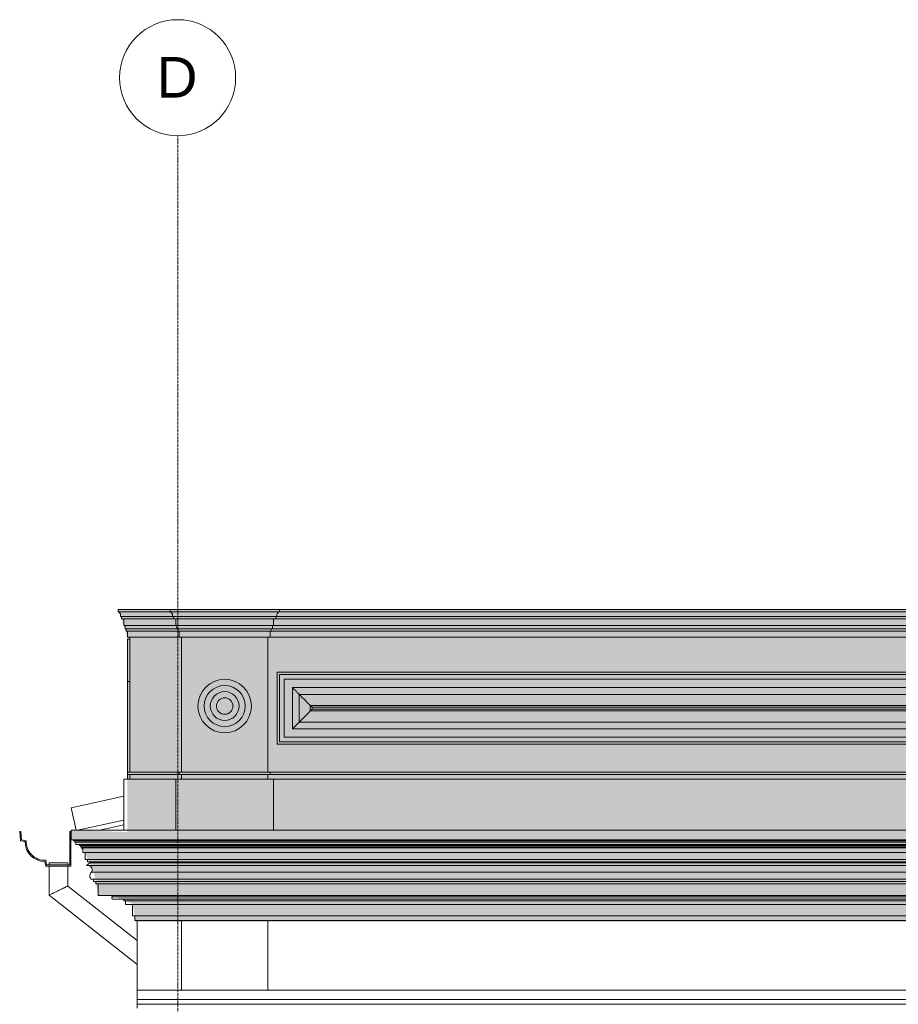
# Model space of a CAD drawing. Header units: millimetres. Extents: x -32191 to 39201, y -1740 to 8822.
# Tile 22 of 35: x 11857 to 15644, y 4578 to 8822. Entities that reach past the tile are written whole.
import ezdxf

# ---------------------------------------------------------------- set-up
doc = ezdxf.new("R2010")
doc.units = ezdxf.units.MM
doc.linetypes.add('_Traço - ponto', pattern=[16, 12, -2, 0, -2])
for name, color, linetype, lineweight in [('A-DETL-GENF', 92, 'Continuous', 18), ('A-GENM', 13, 'Continuous', 18), ('A-GLAZ-CWMG', 51, 'Continuous', 18), ('A-ROOF', 132, 'Continuous', 18), ('A-ROOF-OTLN', 132, 'Continuous', 18), ('A-WALL', 113, 'Continuous', 18), ('S-GRID', 1, 'Continuous', 9), ('S-GRID-IDEN', 1, 'Continuous', 9)]:
    doc.layers.add(name, color=color, linetype=linetype, lineweight=lineweight)
doc.styles.add('Arial_2', font='arial.ttf', dxfattribs={"height": 175})

# ---------------------------------------------------------------- blocks, each defined once
blk = doc.blocks.new('Generic Models 18 - Generic Models 18-3077073-ELEVAÇÃO 2 - MAPEAMENTO DE DANOS')
at = {"layer": 'A-GENM'}
for p, q in [((-17744.9, 6009.1), (-3840, 6009.1)), ((-17744.9, 5699.1), (-17744.9, 6009.1)), ((-3850.2, 5998.9), (-17734.7, 5998.9)), ((-17734.7, 5998.9), (-17734.7, 5709.2)), ((-3870.2, 5978.9), (-17714.7, 5978.9)), ((-17714.7, 5978.9), (-17714.7, 5729.2)), ((-3906, 5943.1), (-17678.9, 5943.1)), ((-17678.9, 5943.1), (-17678.9, 5765)), ((-17649.3, 5913.5), (-3935.5, 5913.5)), ((-17649.3, 5794.6), (-17649.3, 5913.5)), ((-17601.7, 5865.9), (-3983.2, 5865.9)), ((-17601.7, 5842.2), (-17601.7, 5865.9)), ((-17594.2, 5858.4), (-3990.7, 5858.4)), ((-17594.2, 5849.8), (-17594.2, 5858.4)), ((-3983.2, 5842.2), (-17601.7, 5842.2)), ((-3990.7, 5849.8), (-17594.2, 5849.8)), ((-3935.5, 5794.6), (-17649.3, 5794.6)), ((-17678.9, 5765), (-3906, 5765)), ((-17744.9, 5699.1), (-3840, 5699.1)), ((-3850.2, 5709.2), (-17734.7, 5709.2)), ((-3870.2, 5729.2), (-17714.7, 5729.2))]:
    blk.add_line(p, q, dxfattribs=at)
for points, knots in [([(-17678.9, 5943.1), (-17676.8, 5941.1), (-17673.5, 5937.7), (-17668.6, 5932.8), (-17664.8, 5929), (-17660.9, 5925.1), (-17655.7, 5919.9), (-17651.9, 5916), (-17649.3, 5913.5)], [0, 0, 0, 0, 0.25, 0.375, 0.5, 0.625, 0.75, 1, 1, 1, 1]), ([(-17601.7, 5865.9), (-17600.6, 5864.9), (-17598.8, 5863), (-17596.8, 5861), (-17595.6, 5859.8), (-17594.7, 5858.9), (-17594.3, 5858.5), (-17594.1, 5858.3)], [0, 0, 0, 0, 0.1666667, 0.3333333, 0.4166667, 0.5, 0.6167262, 0.6167262, 0.6167262, 0.6167262]), ([(-17601.7, 5842.2), (-17600.7, 5843.3), (-17598.8, 5845.1), (-17596.8, 5847.1), (-17595.6, 5848.3), (-17594.7, 5849.2), (-17594.3, 5849.6), (-17594.1, 5849.8)], [0, 0, 0, 0, 0.1666667, 0.3333333, 0.4166667, 0.5, 0.6167262, 0.6167262, 0.6167262, 0.6167262]), ([(-17678.9, 5765), (-17676.9, 5767.1), (-17673.5, 5770.4), (-17668.6, 5775.3), (-17664.8, 5779.1), (-17660.9, 5783), (-17655.7, 5788.3), (-17651.8, 5792.1), (-17649.3, 5794.6)], [0, 0, 0, 0, 0.25, 0.375, 0.5, 0.625, 0.75, 1, 1, 1, 1])]:
    blk.add_open_spline(points, degree=3, knots=knots, dxfattribs=at)
for points in [[(-17649.3, 5913.5), (-17644.2, 5908.5), (-17633.8, 5898), (-17617.5, 5881.8), (-17606.9, 5871.1), (-17601.7, 5865.9)], [(-17649.3, 5794.6), (-17644.3, 5799.7), (-17633.8, 5810.1), (-17617.6, 5826.4), (-17606.9, 5837), (-17601.7, 5842.2)]]:
    blk.add_open_spline(points, degree=3, dxfattribs=at)
blk = doc.blocks.new('Generic Models 19 - Generic Models 19-3087287-ELEVAÇÃO 2 - MAPEAMENTO DE DANOS')
at = {"layer": 'A-GENM'}
for p, q in [((-18430, 6279.4), (-18206.5, 6279.4)), ((-18430, 6279.4), (-18430, 6269.4)), ((-18426.7, 6269.4), (-18430, 6269.4)), ((-18206.5, 6269.4), (-18426.7, 6269.4)), ((-18196.5, 6249.4), (-18419.9, 6249.4)), ((-18415, 6249.4), (-18415, 6239.4)), ((-18191.5, 6239.4), (-18415, 6239.4)), ((-18405, 6239.4), (-18405, 6210)), ((-18206.5, 6279.4), (-17734.9, 6279.4)), ((-18206.5, 6269.4), (-18206.5, 6279.4)), ((-18206.5, 6269.4), (-17734.9, 6269.4)), ((-18196.5, 6249.4), (-17744.9, 6249.4)), ((-18191.5, 6239.4), (-18191.5, 6249.4)), ((-18191.5, 6239.4), (-17749.9, 6239.4)), ((-18181.5, 6210), (-18181.5, 6239.4)), ((-17759.9, 6239.4), (-17759.9, 6210)), ((-17749.9, 6249.4), (-17749.9, 6239.4)), ((-17749.9, 6239.4), (-3770, 6239.4)), ((-17744.9, 6249.4), (-8734.9, 6249.4)), ((-17734.9, 6279.4), (-17734.9, 6269.4)), ((-17734.9, 6279.4), (-3785, 6279.4)), ((-17734.9, 6269.4), (-3785, 6269.4)), ((-18181.5, 6210), (-18405, 6210)), ((-18400, 6210), (-18400, 6196.5)), ((-18176.5, 6196.5), (-18400, 6196.5)), ((-18395, 6196.5), (-18395, 6186.9)), ((-18181.5, 6210), (-17759.9, 6210)), ((-18176.5, 6196.5), (-18176.5, 6210)), ((-18176.5, 6196.5), (-17764.9, 6196.5)), ((-18171.5, 6186.9), (-18171.5, 6196.5)), ((-17769.9, 6196.5), (-17769.9, 6186.9)), ((-17764.9, 6210), (-17764.9, 6196.5)), ((-17764.9, 6196.5), (-3755, 6196.5)), ((-17759.9, 6210), (-3760, 6210)), ((-18171.5, 6186.9), (-18395, 6186.9)), ((-18390, 6186.9), (-18390, 6160.6)), ((-18166.5, 6160.6), (-18390, 6160.6)), ((-18171.5, 6186.9), (-17769.9, 6186.9)), ((-18166.5, 6160.6), (-18166.5, 6186.9)), ((-18166.5, 6160.6), (-17774.9, 6160.6)), ((-18156.5, 6160.6), (-18156.5, 5579.1)), ((-17784.9, 5579.1), (-17784.9, 6160.6)), ((-17774.9, 6186.9), (-17774.9, 6160.6)), ((-17774.9, 6160.6), (-3745, 6160.6)), ((-17769.9, 6186.9), (-3750, 6186.9)), ((-18390, 6132.1), (-18390, 6151.3)), ((-18390, 6022.1), (-18390, 6132.1)), ((-18380, 6151.5), (-18389.8, 6151.5)), ((-18390, 5974.6), (-18390, 6022.1)), ((-18390, 5969.2), (-18390, 5974.6)), ((-18390, 5969), (-18380, 5969)), ((-18390, 5579.1), (-18390, 5968.6)), ((-18166.5, 5579.1), (-18390, 5579.1)), ((-18390, 5579.1), (-18390, 5569.1)), ((-18390, 5569.1), (-18166.5, 5569.1)), ((-18390, 5549.1), (-18390, 5569.1)), ((-18166.5, 5569.1), (-18166.5, 5579.1)), ((-17774.9, 5579.1), (-18166.5, 5579.1)), ((-18166.5, 5569.1), (-17774.9, 5569.1)), ((-18156.5, 5569.1), (-18156.5, 5549.1)), ((-17784.9, 5549.1), (-17784.9, 5569.1)), ((-17774.9, 5569.1), (-17774.9, 5579.1)), ((-3745, 5579.1), (-17774.9, 5579.1)), ((-17774.9, 5569.1), (-3745, 5569.1)), ((-18405, 5549.1), (-18405, 5329.1)), ((-18390, 5549.1), (-18405, 5549.1)), ((-18181.5, 5549.1), (-18390, 5549.1)), ((-18181.5, 5329.1), (-18181.5, 5549.1)), ((-17759.9, 5549.1), (-18181.5, 5549.1)), ((-17759.9, 5329.1), (-17759.9, 5549.1)), ((-3760, 5549.1), (-17759.9, 5549.1)), ((-18405, 5329.1), (-18390, 5329.1)), ((-18390, 5329.1), (-18181.5, 5329.1)), ((-18181.5, 5329.1), (-17759.9, 5329.1)), ((-18156.5, 5329.1), (-18156.5, 5328.7)), ((-17784.9, 5328.7), (-17784.9, 5329.1)), ((-17759.9, 5329.1), (-3760, 5329.1))]:
    blk.add_line(p, q, dxfattribs=at)
for radius, start, end in [(115.2, 90, 270), (88.6, 90, 270), (115.2, 270, 90), (88.6, 270, 90), (62.1, 90, 270), (35.6, 90, 270), (62.1, 270, 90), (35.6, 270, 90)]:
    blk.add_arc((-17970.7, 5863.5), radius, start, end, dxfattribs=at)
blk.add_open_spline([(-18428.3, 6269.4), (-18427.5, 6269), (-18426.8, 6268.6), (-18426.1, 6268.1)], degree=3, dxfattribs=at)
for points, knots in [([(-18426.1, 6268.1), (-18425.7, 6267.8), (-18424.3, 6266.7), (-18422.6, 6264.9), (-18421.2, 6262.7), (-18420, 6260.3), (-18418.8, 6255.9), (-18419.2, 6252), (-18420, 6249.6)], [0.105125, 0.105125, 0.105125, 0.105125, 0.1666667, 0.3333333, 0.4166667, 0.5, 0.6666667, 0.9914401, 0.9914401, 0.9914401, 0.9914401]), ([(-18196.5, 6249.4), (-18195.6, 6251.8), (-18195.3, 6255.9), (-18196.5, 6260.3), (-18197.7, 6262.7), (-18199.1, 6264.9), (-18201.4, 6267.3), (-18203.5, 6268.8), (-18204.7, 6269.4)], [-1, -1, -1, -1, -0.666667, -0.5, -0.416667, -0.333333, -0.166667, 0, 0, 0, 0]), ([(-17736.7, 6269.4), (-17737.8, 6268.8), (-17740.1, 6267.3), (-17742.3, 6264.9), (-17743.7, 6262.7), (-17744.9, 6260.3), (-17746.1, 6255.9), (-17745.8, 6251.8), (-17744.9, 6249.4)], [0, 0, 0, 0, 0.166667, 0.333333, 0.416667, 0.5, 0.666667, 1, 1, 1, 1])]:
    blk.add_open_spline(points, degree=3, knots=knots, dxfattribs=at)
blk = doc.blocks.new('Generic Models 17 - Generic Models 17-3093004-ELEVAÇÃO 2 - MAPEAMENTO DE DANOS')
at = {"layer": 'A-GENM'}
for p, q in [((-17784.9, 4938.7), (-18156.5, 4938.7)), ((-18156.5, 4938.2), (-18156.5, 4933.1)), ((-18156.5, 4933.1), (-18156.5, 4638.7)), ((-17784.9, 4933.1), (-17784.9, 4938.7)), ((-17784.9, 4638.7), (-17784.9, 4933.1))]:
    blk.add_line(p, q, dxfattribs=at)
blk = doc.blocks.new('Generic Models 24 - Generic Models 24-3312760-ELEVAÇÃO 2 - MAPEAMENTO DE DANOS')
at = {"layer": 'A-GENM'}
for p, q in [((-18726.9, 5188.4), (-18726.9, 5178.8)), ((-18726.9, 5188.4), (-18686.9, 5188.4)), ((-18686.9, 5188.4), (-18646.9, 5188.4)), ((-18646.9, 5178.8), (-18646.9, 5188.4)), ((-18726.9, 5173.8), (-18726.9, 5049)), ((-18646.9, 5087.8), (-18646.9, 5173.8)), ((-18348.5, 4852.4), (-18646.9, 5087.8)), ((-18726.9, 5049), (-18348.8, 4750.7))]:
    blk.add_line(p, q, dxfattribs=at)
for points, knots in [([(-18726.9, 5049), (-18726.9, 5049), (-18726, 5049.5), (-18721.9, 5051.4), (-18716.6, 5054), (-18711.3, 5056.6), (-18705.5, 5059.4), (-18697.4, 5063.4), (-18690.4, 5066.7), (-18686.9, 5068.4)], [0.5, 0.5, 0.5, 0.5, 0.5833333, 0.6666667, 0.75, 0.7916667, 0.8333333, 0.9166667, 1, 1, 1, 1]), ([(-18686.9, 5068.4), (-18683.4, 5070.2), (-18676.4, 5073.5), (-18668.3, 5077.4), (-18662.5, 5080.3), (-18657.2, 5082.8), (-18651.9, 5085.4), (-18647.8, 5087.4), (-18646.9, 5087.8), (-18646.9, 5087.8)], [0, 0, 0, 0, 0.0833333, 0.1666667, 0.2083333, 0.25, 0.3333333, 0.4166667, 0.5, 0.5, 0.5, 0.5])]:
    blk.add_open_spline(points, degree=3, knots=knots, dxfattribs=at)
blk = doc.blocks.new('Rectangular Mullion - 4x6_3-3925229-ELEVAÇÃO 2 - MAPEAMENTO DE DANOS')
at = {"layer": 'A-GLAZ-CWMG'}
for p, q in [((-18510.7, 5328.7), (-18405, 5351.6)), ((-18588.6, 5254.5), (-18589.2, 5257.4)), ((-18587.1, 5247.7), (-18588.6, 5254.5)), ((-18587.1, 5247.7), (-18584.1, 5248.3)), ((-18584.1, 5248.3), (-18582.3, 5248.7))]:
    blk.add_line(p, q, dxfattribs=at)
blk = doc.blocks.new('ORNAMENTO SUPERIOR - ORNAMENTO SUPERIOR-4323885-ELEVAÇÃO 2 - MAPEAMENTO DE DANOS')
at = {"layer": 'A-GENM'}
for p, q in [((-18632.3, 5328.7), (-18390, 5328.7)), ((-18632.3, 5328.4), (-18632.3, 5287.4)), ((-18390, 5328.7), (-2874.7, 5328.7)), ((-3157, 5287.4), (-18632.3, 5287.4)), ((-18622.3, 5287.4), (-18622.3, 5282.4)), ((-18608.8, 5282.4), (-18622.3, 5282.4)), ((-18617.3, 5282.4), (-18617.3, 5277.4)), ((-18605.2, 5277.4), (-18617.3, 5277.4)), ((-18612.3, 5277.4), (-18612.3, 5267.4)), ((-18598.4, 5267.4), (-18612.3, 5267.4)), ((-3156.8, 5282.4), (-18608.8, 5282.4)), ((-3156.6, 5277.4), (-18605.2, 5277.4)), ((-3156.2, 5267.4), (-18597.9, 5267.4)), ((-18597.3, 5267.4), (-18597.3, 5266.6)), ((-18597.3, 5266.6), (-18597.3, 5262.4)), ((-18594.3, 5262.4), (-18597.3, 5262.4)), ((-3156.1, 5262.4), (-18594.3, 5262.4)), ((-18592.3, 5262.4), (-18592.3, 5259.7)), ((-18592.3, 5259.7), (-18592.3, 5257.4)), ((-18590.6, 5257.4), (-18592.3, 5257.4)), ((-3155.9, 5257.4), (-18590.6, 5257.4)), ((-18587.3, 5257.4), (-18587.3, 5252.8)), ((-3155.7, 5252.4), (-18587, 5252.4)), ((-18582.3, 5252.4), (-18582.3, 5245.9)), ((-18582.3, 5245.9), (-18582.3, 5232.4)), ((-18572.5, 5232.4), (-18582.3, 5232.4)), ((-3155, 5232.4), (-18572.5, 5232.4)), ((-18572.3, 5232), (-18572.3, 5202.4)), ((-18559.1, 5202.4), (-18572.3, 5202.4)), ((-18552.4, 5187.3), (-18566, 5176.7)), ((-18562.3, 5202.4), (-18562.3, 5192.4)), ((-18554.7, 5192.4), (-18562.3, 5192.4)), ((-3153.9, 5202.4), (-18559.1, 5202.4)), ((-3153.5, 5192.4), (-18554.7, 5192.4)), ((-18552.3, 5192.4), (-18552.3, 5187.5)), ((-18552.3, 5187.4), (-3153.3, 5187.4)), ((-18566, 5176.7), (-18547.7, 5176.7)), ((-18547.7, 5176.7), (-3152.9, 5176.7)), ((-18545.5, 5147.5), (-18534.7, 5147.5)), ((-18534.7, 5147.5), (-3151.9, 5147.5)), ((-18529.1, 5116.7), (-18546.2, 5116.7)), ((-18536.2, 5116.7), (-18536.2, 5106.7)), ((-18527.3, 5106.7), (-18536.2, 5106.7)), ((-5773.5, 5116.7), (-18529.1, 5116.7)), ((-18503.2, 5106.7), (-18527.3, 5106.7)), ((-18526.2, 5106.7), (-18526.2, 5100.6)), ((-18526.2, 5100.6), (-18526.2, 5096.7)), ((-18525.5, 5096.7), (-18526.2, 5096.7)), ((-5773.5, 5096.7), (-18525.5, 5096.7)), ((-18516.2, 5096.7), (-18516.2, 5046.7)), ((-5773.5, 5106.7), (-18503, 5106.7)), ((-5773.5, 5046.7), (-18516.2, 5046.7)), ((-18456.2, 5041.7), (-18443.7, 5041.7)), ((-18452.1, 5031.7), (-18418.5, 5031.7)), ((-18443.7, 5041.7), (-5773.5, 5041.7)), ((-18418.5, 5031.7), (-5773.5, 5031.7)), ((-18406.2, 5031.7), (-18406.2, 5026.8)), ((-18406.2, 5026.8), (-18406.2, 5023.7)), ((-18398.3, 5023.7), (-18406.2, 5023.7)), ((-5773.5, 5023.7), (-18398.3, 5023.7)), ((-18398.2, 5023.6), (-18398.2, 5008.7)), ((-18367.8, 5008.7), (-18398.2, 5008.7)), ((-18368.2, 5008.7), (-18368.2, 4958.7)), ((-5773.5, 5008.7), (-18367.8, 5008.7)), ((-18358.7, 4958.7), (-18368.2, 4958.7)), ((-5773.5, 4958.7), (-18358.7, 4958.7)), ((-18358.2, 4958.7), (-18358.2, 4956)), ((-18358.2, 4956), (-18358.2, 4938.7)), ((-18355, 4938.7), (-18358.2, 4938.7)), ((-18156.5, 4938.7), (-18354.2, 4938.7)), ((-5773.5, 4938.7), (-17784.9, 4938.7))]:
    blk.add_line(p, q, dxfattribs=at)
for points, knots in [([(-18556.6, 5176.7), (-18555.9, 5176.6), (-18554.5, 5176.1), (-18552.5, 5175.2), (-18550.5, 5174.1), (-18548.7, 5172.6), (-18547, 5171), (-18545.6, 5169.2), (-18544.4, 5167.2), (-18543.1, 5164.4), (-18542.2, 5160.7), (-18542.1, 5156), (-18543.2, 5151.5), (-18544.7, 5148.7), (-18545.5, 5147.5)], [0.2063355, 0.2063355, 0.2063355, 0.2063355, 0.25, 0.3, 0.35, 0.4, 0.45, 0.5, 0.55, 0.6, 0.7, 0.8, 0.9, 1, 1, 1, 1]), ([(-18456.2, 5041.7), (-18456.5, 5041.3), (-18457.1, 5040.6), (-18457.7, 5039.3), (-18458, 5038), (-18457.9, 5036.6), (-18457.6, 5035.5), (-18457.2, 5034.7), (-18456.8, 5034.1), (-18456.4, 5033.5), (-18455.9, 5033.1), (-18455.3, 5032.6), (-18454.8, 5032.3), (-18454.1, 5032), (-18453.2, 5031.7), (-18452.6, 5031.7), (-18452.1, 5031.7)], [0, 0, 0, 0, 0.1, 0.2, 0.3, 0.4, 0.5, 0.55, 0.6, 0.65, 0.7, 0.75, 0.8, 0.85, 0.9, 1, 1, 1, 1]), ([(-18454.3, 5045.9), (-18454.3, 5045.5), (-18454.5, 5044.6), (-18455.1, 5043.1), (-18455.8, 5042.1), (-18456.2, 5041.7)], [0.5727923, 0.5727923, 0.5727923, 0.5727923, 0.6666667, 0.8333333, 1, 1, 1, 1])]:
    blk.add_open_spline(points, degree=3, knots=knots, dxfattribs=at)
for points in [[(-18545.5, 5147.5), (-18546.9, 5146.1), (-18549.1, 5143.1), (-18551.3, 5137.8), (-18552.2, 5132.2), (-18551.6, 5126.5), (-18549.6, 5121.2), (-18547.5, 5118.1), (-18546.2, 5116.7)], [(-18454.2, 5046.7), (-18454.2, 5046.4), (-18454.3, 5046.1), (-18454.3, 5045.9)]]:
    blk.add_open_spline(points, degree=3, dxfattribs=at)
blk = doc.blocks.new('ORNAMENTO 2 - ORNAMENTO 2-4325827-ELEVAÇÃO 2 - MAPEAMENTO DE DANOS')
at = {"layer": 'A-GENM'}
for p, q in [((-18348.5, 4598), (-18348.5, 4638.7)), ((-18348.5, 4638.7), (-3058.4, 4638.7)), ((-18348.5, 4578), (-18348.5, 4598)), ((-3058.4, 4598), (-18348.5, 4598)), ((-18348.5, 4561.3), (-18348.5, 4578)), ((-3088.4, 4578), (-18348.5, 4578))]:
    blk.add_line(p, q, dxfattribs=at)
blk = doc.blocks.new('Grid - Head Grid-11506-ELEVAÇÃO 2 - MAPEAMENTO DE DANOS')
at = {"layer": 'S-GRID-IDEN'}
blk.add_circle((-673.5, 8571.9), 250, dxfattribs=at)

msp = doc.modelspace()

# ---------------------------------------------------------------- hatches: boundary and pattern name
at = {"layer": 'A-DETL-GENF'}
h = msp.add_hatch(dxfattribs=at)
h.set_pattern_fill('FP_10', color=34, style=0, pattern_type=2)
h.set_pattern_definition([(270, (12927.3, 127), (127, 8e-15), [15.875, -111.125]), (0, (12927.3, 127), (0, 127), [15.875, -111.125]), (270, (13054.3, 127), (127, 8e-15), [15.875, -111.125]), (180, (13054.3, 127), (-2e-14, -127), [15.875, -111.125]), (270, (12990.8, 63.5), (127, 8e-15), [15.875, -111.125]), (180, (12990.8, 63.5), (-2e-14, -127), [15.875, -111.125]), (90, (12990.8, 63.5), (-127, 8e-15), [15.875, -111.125]), (0, (12990.8, 63.5), (0, 127), [15.875, -111.125]), (90, (12927.3, 0), (-127, 8e-15), [15.875, -111.125]), (0, (12927.3, 0), (0, 127), [15.875, -111.125]), (90, (13054.3, 0), (-127, 8e-15), [15.875, -111.125]), (180, (13054.3, 0), (-2e-14, -127), [15.875, -111.125])])
h.paths.add_polyline_path([(19537.5, 4933.1), (27567.5, 4933.1), (27567.5, 4958.7), (27572.8, 5009.1), (27612.4, 5031.8), (27667.8, 5046.7), (27720.8, 5046.7), (27720.8, 5096.7), (27756.4, 5132.9), (27748.1, 5165.1), (27756.9, 5187.4), (27791.9, 5252.4), (27826.9, 5287.4), (27836.8, 5328.7), (27552.9, 5329.1), (27546.4, 5549.1), (27546.4, 6159.1), (27591.4, 6279.4), (12281.4, 6279.4), (12321.4, 6159.1), (12321.4, 5320.6), (12079, 5328.7), (12079.1, 5287.4), (12099.1, 5287.2), (12139.1, 5232), (12176.7, 5147.5), (12195.3, 5046.7), (12256.3, 5046.2), (12343.1, 5011.8), (12357.5, 4933.1), (19442.3, 4933.1)], flags=0)
h.paths.add_polyline_path([(27162.2, 5748.3), (27132.4, 5752.2), (27104.6, 5763.7), (27080.8, 5782), (27062.5, 5805.9), (27051, 5833.7), (27047, 5863.5), (27051, 5893.3), (27062.8, 5921.5), (27080.8, 5944.9), (27104.6, 5963.2), (27132.4, 5974.8), (27162.2, 5978.7), (27192, 5974.8), (27219.8, 5963.2), (27243.7, 5944.9), (27262, 5921.1), (27273.5, 5893.3), (27277.4, 5863.5), (27273.5, 5833.7), (27262, 5805.9), (27243.7, 5782), (27219.8, 5763.7), (27192, 5752.2)], flags=0)

# ---------------------------------------------------------------- linework, layer by layer
at = {"layer": 'A-ROOF'}
for p, q in [((12079, 5425.2), (12306.4, 5474.6)), ((12099.9, 5328.7), (12079, 5425.2)), ((12306.4, 5372.2), (12105.8, 5328.7))]:
    msp.add_line(p, q, dxfattribs=at)
at = {"layer": 'A-ROOF-OTLN'}
for p, q in [((11861.9, 5322.6), (11857, 5322.2)), ((11857, 5322.2), (11860.4, 5282.5)), ((11865.1, 5286.7), (11861.9, 5322.6)), ((12077.5, 5322.7), (12072.5, 5322.7)), ((12072.5, 5322.7), (12072.5, 5178.8)), ((12077.5, 5173.8), (12077.5, 5322.7)), ((11860.4, 5282.5), (11880, 5279)), ((11885.1, 5283.2), (11865.1, 5286.7)), ((11965.6, 5193.5), (11969, 5173.8)), ((11973.2, 5178.8), (11969.8, 5198.6)), ((12072.5, 5178.8), (11973.2, 5178.8)), ((11969, 5173.8), (12077.5, 5173.8))]:
    msp.add_line(p, q, dxfattribs=at)
for radius, start, end in [(85.6, 180.036, 270), (80.6, 177.0671, 272.9709)]:
    msp.add_arc((11965.6, 5279.1), radius, start, end, dxfattribs=at)
at = {"layer": 'A-WALL'}
for p, q in [((12331.4, 6160.2), (12331.4, 5579.1)), ((12331.4, 5569.1), (12331.4, 5549.1)), ((12363, 4938.7), (12363, 4933.3)), ((12363, 4933.1), (12363, 4638.7))]:
    msp.add_line(p, q, dxfattribs=at)
at = {"layer": 'S-GRID', "linetype": '_Traço - ponto'}
msp.add_line((12538, -1519.9), (12538, 8321.9), dxfattribs=at)

# ---------------------------------------------------------------- block references
at = {"layer": 'A-GENM'}
for name in ['Generic Models 19 - Generic Models 19-3087287-ELEVAÇÃO 2 - MAPEAMENTO DE DANOS', 'Generic Models 18 - Generic Models 18-3077073-ELEVAÇÃO 2 - MAPEAMENTO DE DANOS', 'ORNAMENTO SUPERIOR - ORNAMENTO SUPERIOR-4323885-ELEVAÇÃO 2 - MAPEAMENTO DE DANOS', 'Generic Models 24 - Generic Models 24-3312760-ELEVAÇÃO 2 - MAPEAMENTO DE DANOS', 'Generic Models 17 - Generic Models 17-3093004-ELEVAÇÃO 2 - MAPEAMENTO DE DANOS', 'ORNAMENTO 2 - ORNAMENTO 2-4325827-ELEVAÇÃO 2 - MAPEAMENTO DE DANOS']:
    msp.add_blockref(name, (30711.4, 0), dxfattribs=at)
at = {"layer": 'A-GLAZ-CWMG'}
msp.add_blockref('Rectangular Mullion - 4x6_3-3925229-ELEVAÇÃO 2 - MAPEAMENTO DE DANOS', (30711.4, 0), dxfattribs=at)
at = {"layer": 'S-GRID-IDEN'}
msp.add_blockref('Grid - Head Grid-11506-ELEVAÇÃO 2 - MAPEAMENTO DE DANOS', (13211.4, 0), dxfattribs=at)

# ---------------------------------------------------------------- texts
at = {"layer": 'S-GRID-IDEN', "insert": (12446.9, 8661.2), "char_height": 175, "width": 216.456, "attachment_point": 1, "style": 'Arial_2'}
msp.add_mtext('D', dxfattribs=at)

doc.saveas('drawing.dxf')
